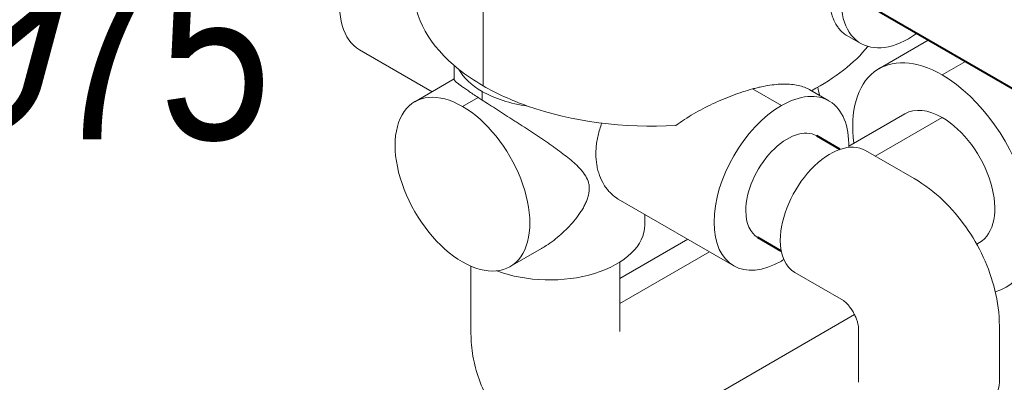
# Model space of a CAD drawing. Extents: x 4114239 to 5838486, y 780458 to 1383318.
# Tile 59 of 231: x 4355881 to 4357138, y 1052300 to 1052763. Entities that reach past the tile are written whole.
import ezdxf

# ---------------------------------------------------------------- set-up
doc = ezdxf.new("R2010")
doc.units = 0
doc.header["$MEASUREMENT"] = 0
doc.layers.add('Основные', color=160, linetype='Continuous', lineweight=40)
doc.styles.add('ГОСТ 250', font='isocpeui.ttf', dxfattribs={"height": 300})

msp = doc.modelspace()

# ---------------------------------------------------------------- linework, layer by layer
at = {"color": 0, "linetype": 'Continuous', "lineweight": 0, "extrusion": (5.55112e-17, 0.816497, 0.57735)}
for p, q in [((4356473.2235, 1052851.5504), (4356473.2235, 1052678.5927)), ((4356473.2235, 1052851.5504), (4356473.2235, 1052678.5927)), ((4356955.1256, 1052732.8841), (4356936.6041, 1052743.5775)), ((4356978.2408, 1052700.5537), (4357041.2821, 1052736.9507, 0)), ((4356315.1729, 1052724.7062, 0), (4356407.9223, 1052671.1573)), ((4357058.9908, 1052692.5548), (4357088.5844, 1052709.6407, 0)), ((4357058.9908, 1052692.5548), (4357088.5844, 1052709.6407, 0)), ((4356436.1443, 1052686.9523, 0), (4356436.1443, 1052704.5643)), ((4356436.1443, 1052687.4512), (4356385.8119, 1052658.3918)), ((4356471.7601, 1052660.5344, 0), (4356471.7601, 1052671.5853, 0)), ((4356471.7601, 1052660.5344, 0), (4356471.7601, 1052671.5853, 0)), ((4356816.9116, 1052674.7248), (4356853.7226, 1052653.472, 0)), ((4356816.9116, 1052674.7248), (4356853.7226, 1052653.472, 0)), ((4356890.2423, 1052673.5128), (4356914.5226, 1052659.4947, 0)), ((4356466.589, 1052663.9029), (4356446.6119, 1052652.3691)), ((4356466.589, 1052663.9029), (4356446.6119, 1052652.3691)), ((4357011.4908, 1052642.9631), (4356939.6835, 1052601.5051)), ((4357058.9908, 1052638.2578), (4356973.5483, 1052588.9276, 0)), ((4357058.9908, 1052638.2578), (4356973.5483, 1052588.9276, 0)), ((4356960.9932, 1052596.1763, 0), (4357023.2186, 1052560.2504, 0)), ((4356645.3532, 1052534.0765, 0), (4356792.9226, 1052448.8773, 0)), ((4356679.3443, 1052500.9375, 0), (4356679.3443, 1052514.4517)), ((4356734.1235, 1052482.8249), (4356647.4074, 1052432.7594)), ((4356547.5025, 1052470.9208, 0), (4356507.4119, 1052447.7744)), ((4357106.4908, 1052478.4182), (4357103.0984, 1052476.4596)), ((4356761.9483, 1052466.7603), (4356647.4074, 1052400.63)), ((4356761.9483, 1052466.7603), (4356647.4074, 1052400.63)), ((4356457.4074, 1052365.5323), (4356457.4074, 1052448.35)), ((4356647.4074, 1052365.5323), (4356647.4074, 1052453.5135)), ((4356870.9932, 1052440.2917, 0), (4356933.1655, 1052404.3965, 0)), ((4356947.1472, 1052386.4211), (4356684.187, 1052234.601, 0)), ((4356951.9997, 1052299.9844), (4356951.9997, 1052371.7748)), ((4357131.9997, 1052299.9844), (4357131.9997, 1052371.8361, 0))]:
    msp.add_line(p, q, dxfattribs=at)
at = {"linetype": 'Continuous', "lineweight": 40, "extrusion": (5.55112e-17, 0.816497, 0.57735)}
for p, q in [((4357267.9377, 1052606.091), (4356978.4256, 1052773.2409)), ((4356928.6186, 1052597.5473), (4356898.8913, 1052614.7103)), ((4356853.6186, 1052467.6435, 0), (4356823.8913, 1052484.8065))]:
    msp.add_line(p, q, dxfattribs=at)
at = {"color": 0, "linetype": 'Continuous', "lineweight": 0, "extrusion": (-1.28814e-17, 1.99733e-16, -1)}
for centre, start_param, end_param in [((4356375.9729, 1052830.0148, 0), 0, 2.064615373), ((4356375.9729, 1052830.0148, 0), 0, 2.064615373), ((4356853.7226, 1052554.186), 2.35619449, 3.964104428), ((4356853.7226, 1052554.186), 2.35619449, 3.964104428), ((4356853.7226, 1052554.186), 5.497787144, 8.639379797), ((4356853.7226, 1052554.186), 5.497787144, 8.639379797), ((4356853.7226, 1052554.186), 5.460673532, 5.497787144), ((4356853.7226, 1052554.186), 5.460673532, 5.497787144)]:
    msp.add_ellipse(centre, major_axis=(-60.8, -105.3087), ratio=0.577350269, start_param=start_param, end_param=end_param, dxfattribs=at)
at = {"color": 0, "linetype": 'Continuous', "lineweight": 0, "extrusion": (-9.16287e-18, 2.61685e-16, -1)}
for start_param, end_param in [(5.497787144, 7.405023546), (5.497787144, 7.405023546), (5.377029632, 5.497787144), (5.377029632, 5.497787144)]:
    msp.add_ellipse((4357015.9256, 1052838.1928), major_axis=(-60.8, -105.3087), ratio=0.577350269, start_param=start_param, end_param=end_param, dxfattribs=at)
at = {"color": 0, "linetype": 'Continuous', "lineweight": 0, "extrusion": (-3.00555e-17, 1.66533e-16, -1)}
for start_param, end_param in [(2.514769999, 3.141592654), (2.514769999, 3.141592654), (0.433084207, 0.835895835), (0.433084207, 0.835895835), (1.469059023, 2.119045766), (1.469059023, 2.119045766)]:
    msp.add_ellipse((4356688.184, 1052802.7002), major_axis=(304, 0), ratio=0.577350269, start_param=start_param, end_param=end_param, dxfattribs=at)
at = {"color": 0, "linetype": 'Continuous', "lineweight": 0, "extrusion": (-2.77556e-17, 4.80741e-17, -1)}
for start_param, end_param in [(5.341263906, 7.068583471), (5.341263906, 7.068583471), (0.785398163, 3.290659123), (0.785398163, 3.290659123)]:
    msp.add_ellipse((4357058.9908, 1052560.6906, 0), major_axis=(-80.75, 139.8631), ratio=0.577350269, start_param=start_param, end_param=end_param, dxfattribs=at)
at = {"color": 0, "linetype": 'Continuous', "lineweight": 0, "extrusion": (-4.59975e-18, 1.66533e-16, -1)}
for start_param, end_param in [(2.35619449, 2.514769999), (2.35619449, 2.514769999), (2.119045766, 2.35619449), (2.119045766, 2.35619449)]:
    msp.add_ellipse((4356688.184, 1052802.7002), major_axis=(304, 0), ratio=0.577350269, start_param=start_param, end_param=end_param, dxfattribs=at)
at = {"color": 0, "linetype": 'Continuous', "lineweight": 0, "extrusion": (4.78449e-17, 1.66533e-16, -1)}
for centre, start_param, end_param in [((4356557.7443, 1052721.2283), 5.497787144, 5.972236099), ((4356557.7443, 1052721.2283), 5.497787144, 5.972236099), ((4356557.7443, 1052721.2283), 4.944764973, 5.497787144), ((4356557.7443, 1052721.2283), 4.944764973, 5.497787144), ((4356557.7443, 1052500.9375, 0), 3.141592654, 5.296795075), ((4356557.7443, 1052500.9375, 0), 3.141592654, 5.296795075)]:
    msp.add_ellipse(centre, major_axis=(-121.6, 0), ratio=0.577350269, start_param=start_param, end_param=end_param, dxfattribs=at)
at = {"color": 0, "linetype": 'Continuous', "lineweight": 0, "extrusion": (-7.43708e-18, 1.23904e-16, -1)}
for start_param, end_param in [(0.785398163, 3.926990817), (0.785398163, 3.926990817), (3.926990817, 7.068583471), (3.926990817, 7.068583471)]:
    msp.add_ellipse((4356446.6119, 1052553.0831), major_axis=(60.8, -105.3087), ratio=0.577350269, start_param=start_param, end_param=end_param, dxfattribs=at)
at = {"color": 0, "linetype": 'Continuous', "lineweight": 0, "extrusion": (-1.14741e-16, 2.54248e-16, -1)}
for start_param, end_param in [(3.141592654, 3.926990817), (3.141592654, 3.926990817), (3.926990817, 6.283185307), (3.926990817, 6.283185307)]:
    msp.add_ellipse((4357058.9908, 1052560.6906, 0), major_axis=(47.5, -82.2724), ratio=0.577350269, start_param=start_param, end_param=end_param, dxfattribs=at)
at = {"color": 0, "linetype": 'Continuous', "lineweight": 0, "extrusion": (-3.69184e-17, 2.13611e-16, -1)}
for start_param, end_param in [(0.785398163, 3.141592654), (0, 0.785398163)]:
    msp.add_ellipse((4356861.3913, 1052549.7584), major_axis=(-37.5, -64.9519), ratio=0.577350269, start_param=start_param, end_param=end_param, dxfattribs=at)
at = {"color": 0, "linetype": 'Continuous', "lineweight": 0, "extrusion": (1.11556e-17, 1.85856e-16, -1)}
for start_param, end_param in [(0.785398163, 3.141592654), (0, 0.785398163)]:
    msp.add_ellipse((4356915.9932, 1052518.234, 0), major_axis=(-45, -77.9423), ratio=0.577350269, start_param=start_param, end_param=end_param, dxfattribs=at)
at = {"color": 0, "linetype": 'Continuous', "lineweight": 0, "extrusion": (1.13953e-16, 1.66533e-16, -1)}
msp.add_ellipse((4357041.9997, 1052299.9844), major_axis=(90, 0), ratio=0.577350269, start_param=0, end_param=2.35619449, dxfattribs=at)
at = {"color": 0, "linetype": 'Continuous', "lineweight": 0}
for points, knots in [([(4356916.3058, 1052821.1401), (4356915.5252, 1052816.4351), (4356914.9631, 1052811.8298), (4356914.4262, 1052804.6412), (4356914.3059, 1052801.9959), (4356914.2302, 1052796.7752), (4356914.2756, 1052794.2222, 0), (4356914.654, 1052786.7835), (4356915.228, 1052782.0936, 0), (4356916.5538, 1052775.4661, 0), (4356917.0734, 1052773.3252), (4356918.2676, 1052769.1854, 0), (4356918.9445, 1052767.1826), (4356921.1662, 1052761.4967), (4356922.9098, 1052758.0985), (4356925.8705, 1052753.598), (4356926.9152, 1052752.1977), (4356928.5643, 1052750.2527), (4356929.1277, 1052749.6303), (4356930.2813, 1052748.4386), (4356930.8727, 1052747.8682, 0), (4356933.1216, 1052745.8474), (4356934.8369, 1052744.597, 0), (4356936.604, 1052743.5771, 0)], [0.16125891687, 0.16125891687, 0.16125891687, 0.16125891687, 0.16540000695, 0.16540000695, 0.16786091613, 0.16786091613, 0.1703218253, 0.1703218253, 0.17524364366, 0.17524364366, 0.17770455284, 0.17770455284, 0.18016546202, 0.18016546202, 0.18508728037, 0.18508728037, 0.18754818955, 0.18754818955, 0.18877864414, 0.18877864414, 0.19000909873, 0.19000909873, 0.19339451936, 0.19339451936, 0.19339451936, 0.19339451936]), ([(4356916.3058, 1052821.1401), (4356915.5252, 1052816.4351), (4356914.9631, 1052811.8298), (4356914.4262, 1052804.6412), (4356914.3059, 1052801.9959), (4356914.2302, 1052796.7752), (4356914.2756, 1052794.2222, 0), (4356914.654, 1052786.7835), (4356915.228, 1052782.0936, 0), (4356916.5538, 1052775.4661, 0), (4356917.0734, 1052773.3252), (4356918.2676, 1052769.1854, 0), (4356918.9445, 1052767.1826), (4356921.1662, 1052761.4967), (4356922.9098, 1052758.0985), (4356925.8705, 1052753.598), (4356926.9152, 1052752.1977), (4356928.5643, 1052750.2527), (4356929.1277, 1052749.6303), (4356930.2813, 1052748.4386), (4356930.8727, 1052747.8682, 0), (4356933.1216, 1052745.8474), (4356934.8369, 1052744.597, 0), (4356936.604, 1052743.5771, 0)], [0.16125891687, 0.16125891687, 0.16125891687, 0.16125891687, 0.16540000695, 0.16540000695, 0.16786091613, 0.16786091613, 0.1703218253, 0.1703218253, 0.17524364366, 0.17524364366, 0.17770455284, 0.17770455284, 0.18016546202, 0.18016546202, 0.18508728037, 0.18508728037, 0.18754818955, 0.18754818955, 0.18877864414, 0.18877864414, 0.19000909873, 0.19000909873, 0.19339451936, 0.19339451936, 0.19339451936, 0.19339451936]), ([(4356436.1436, 1052686.9524), (4356436.1437, 1052686.6961), (4356436.2442, 1052686.3952), (4356436.8757, 1052685.3115, 0), (4356437.7534, 1052684.3611), (4356439.5254, 1052682.8076, 0), (4356439.9151, 1052682.4775), (4356440.7591, 1052681.7837), (4356441.2135, 1052681.4199), (4356442.6753, 1052680.2758), (4356443.7815, 1052679.443, 0), (4356446.2715, 1052677.624), (4356447.6554, 1052676.6379, 0), (4356450.7238, 1052674.495), (4356452.4191, 1052673.3311, 0), (4356457.8552, 1052669.6492), (4356461.9689, 1052666.9241), (4356466.589, 1052663.9029)], [0.03392890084, 0.03392890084, 0.03392890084, 0.03392890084, 0.03657923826, 0.03657923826, 0.04209887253, 0.04209887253, 0.0434787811, 0.0434787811, 0.04485868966, 0.04485868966, 0.0476185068, 0.0476185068, 0.05037832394, 0.05037832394, 0.05313814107, 0.05313814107, 0.05865777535, 0.05865777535, 0.05865777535, 0.05865777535]), ([(4356436.1436, 1052686.9524), (4356436.1437, 1052686.6961), (4356436.2442, 1052686.3952), (4356436.8757, 1052685.3115, 0), (4356437.7534, 1052684.3611), (4356439.5254, 1052682.8076, 0), (4356439.9151, 1052682.4775), (4356440.7591, 1052681.7837), (4356441.2135, 1052681.4199), (4356442.6753, 1052680.2758), (4356443.7815, 1052679.443, 0), (4356446.2715, 1052677.624), (4356447.6554, 1052676.6379, 0), (4356450.7238, 1052674.495), (4356452.4191, 1052673.3311, 0), (4356457.8552, 1052669.6492), (4356461.9689, 1052666.9241), (4356466.589, 1052663.9029)], [0.03392890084, 0.03392890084, 0.03392890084, 0.03392890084, 0.03657923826, 0.03657923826, 0.04209887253, 0.04209887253, 0.0434787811, 0.0434787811, 0.04485868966, 0.04485868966, 0.0476185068, 0.0476185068, 0.05037832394, 0.05037832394, 0.05313814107, 0.05313814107, 0.05865777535, 0.05865777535, 0.05865777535, 0.05865777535]), ([(4356816.9116, 1052674.7248), (4356818.8188, 1052675.2395), (4356820.7305, 1052675.7297), (4356824.5236, 1052676.6485, 0), (4356826.3995, 1052677.0759), (4356831.9659, 1052678.2611), (4356835.5955, 1052678.9225, 0), (4356846.2471, 1052680.5048), (4356853.0332, 1052681.0296), (4356862.7459, 1052680.8737, 0), (4356865.8478, 1052680.6635), (4356871.7745, 1052679.9238), (4356874.6037, 1052679.3944), (4356880.0078, 1052678.0031), (4356882.5828, 1052677.1414, 0), (4356886.2605, 1052675.5819), (4356887.4563, 1052675.0168), (4356889.1643, 1052674.1207), (4356889.7075, 1052673.8217), (4356890.2423, 1052673.5128)], [0.02900127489, 0.02900127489, 0.02900127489, 0.02900127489, 0.03063843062, 0.03063843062, 0.03227558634, 0.03227558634, 0.03554989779, 0.03554989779, 0.04209852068, 0.04209852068, 0.04537283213, 0.04537283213, 0.04864714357, 0.04864714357, 0.05192145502, 0.05192145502, 0.05355861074, 0.05355861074, 0.05433946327, 0.05433946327, 0.05433946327, 0.05433946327]), ([(4356816.9116, 1052674.7248), (4356818.8188, 1052675.2395), (4356820.7305, 1052675.7297), (4356824.5236, 1052676.6485, 0), (4356826.3995, 1052677.0759), (4356831.9659, 1052678.2611), (4356835.5955, 1052678.9225, 0), (4356846.2471, 1052680.5048), (4356853.0332, 1052681.0296), (4356862.7459, 1052680.8737, 0), (4356865.8478, 1052680.6635), (4356871.7745, 1052679.9238), (4356874.6037, 1052679.3944), (4356880.0078, 1052678.0031), (4356882.5828, 1052677.1414, 0), (4356886.2605, 1052675.5819), (4356887.4563, 1052675.0168), (4356889.1643, 1052674.1207), (4356889.7075, 1052673.8217), (4356890.2423, 1052673.5128, 0)], [0.02900127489, 0.02900127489, 0.02900127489, 0.02900127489, 0.03063843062, 0.03063843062, 0.03227558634, 0.03227558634, 0.03554989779, 0.03554989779, 0.04209852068, 0.04209852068, 0.04537283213, 0.04537283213, 0.04864714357, 0.04864714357, 0.05192145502, 0.05192145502, 0.05355861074, 0.05355861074, 0.05433946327, 0.05433946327, 0.05433946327, 0.05433946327]), ([(4356719.0588, 1052628.0933), (4356726.2644, 1052633.3608), (4356733.8101, 1052638.2232, 0), (4356749.463, 1052647.3523, 0), (4356757.5716, 1052651.6167), (4356770.1623, 1052657.5974), (4356774.4525, 1052659.5286), (4356782.9814, 1052663.1577, 0), (4356787.2395, 1052664.8658, 0), (4356799.9924, 1052669.6677), (4356808.4651, 1052672.4454, 0), (4356816.9116, 1052674.7248)], [0, 0, 0, 0, 0.00725031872, 0.00725031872, 0.01450063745, 0.01450063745, 0.01812579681, 0.01812579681, 0.02175095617, 0.02175095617, 0.02900127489, 0.02900127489, 0.02900127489, 0.02900127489]), ([(4356719.0588, 1052628.0933), (4356726.2644, 1052633.3608), (4356733.8101, 1052638.2232, 0), (4356749.463, 1052647.3523, 0), (4356757.5716, 1052651.6167), (4356770.1623, 1052657.5974), (4356774.4525, 1052659.5286), (4356782.9814, 1052663.1577, 0), (4356787.2395, 1052664.8658, 0), (4356799.9924, 1052669.6677), (4356808.4651, 1052672.4454, 0), (4356816.9116, 1052674.7248)], [0, 0, 0, 0, 0.00725031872, 0.00725031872, 0.01450063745, 0.01450063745, 0.01812579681, 0.01812579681, 0.02175095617, 0.02175095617, 0.02900127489, 0.02900127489, 0.02900127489, 0.02900127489]), ([(4356471.7601, 1052660.5344, 0), (4356477.8086, 1052656.608), (4356484.2967, 1052652.4372), (4356492.8853, 1052646.9235), (4356494.6334, 1052645.8016), (4356498.1416, 1052643.5499), (4356499.901, 1052642.4204, 0), (4356505.1936, 1052639.0208), (4356508.7413, 1052636.7395), (4356514.086, 1052633.2923), (4356515.8714, 1052632.1391, 0), (4356519.4493, 1052629.8235), (4356521.2434, 1052628.6601), (4356526.5758, 1052625.1936, 0), (4356530.0845, 1052622.9012, 0), (4356540.48, 1052616.0609, 0), (4356547.238, 1052611.5511), (4356555.4616, 1052605.9076), (4356557.0975, 1052604.7767, 0), (4356560.3201, 1052602.5296, 0), (4356561.9095, 1052601.4116), (4356566.6126, 1052598.0694), (4356569.6615, 1052595.8573), (4356575.581, 1052591.4361, 0), (4356578.4517, 1052589.2274, 0), (4356583.9956, 1052584.7729), (4356586.6692, 1052582.5279), (4356590.5, 1052579.0844), (4356591.7467, 1052577.9237), (4356594.1708, 1052575.564), (4356595.3506, 1052574.3623, 0), (4356598.7453, 1052570.696), (4356600.817, 1052568.1777, 0), (4356604.407, 1052562.8155), (4356605.9303, 1052559.9465), (4356607.5011, 1052555.3543, 0), (4356607.9085, 1052553.7713, 0), (4356608.4518, 1052550.4757, 0), (4356608.5854, 1052548.7496), (4356608.5362, 1052543.5339, 0), (4356607.9161, 1052539.9635, 0), (4356606.2576, 1052534.5156), (4356605.5919, 1052532.7101), (4356604.0918, 1052529.1528, 0), (4356603.2556, 1052527.3953, 0), (4356601.444, 1052523.9205), (4356600.4685, 1052522.2032), (4356598.4019, 1052518.8084, 0), (4356597.3082, 1052517.1274), (4356593.896, 1052512.1692), (4356591.4588, 1052508.9893), (4356586.3442, 1052502.853, 0), (4356583.6656, 1052499.897), (4356578.1063, 1052494.2017), (4356575.2252, 1052491.4626, 0), (4356569.2773, 1052486.2059), (4356566.2105, 1052483.6883), (4356559.8942, 1052478.8894, 0), (4356556.6845, 1052476.6383), (4356551.4697, 1052473.2776, 0), (4356549.4947, 1052472.0702, 0), (4356547.503, 1052470.9198, 0)], [0.06063781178, 0.06063781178, 0.06063781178, 0.06063781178, 0.06732526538, 0.06732526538, 0.06899712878, 0.06899712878, 0.07066899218, 0.07066899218, 0.07401271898, 0.07401271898, 0.07568458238, 0.07568458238, 0.07735644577, 0.07735644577, 0.08070017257, 0.08070017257, 0.08738762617, 0.08738762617, 0.08905948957, 0.08905948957, 0.09073135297, 0.09073135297, 0.09407507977, 0.09407507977, 0.09741880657, 0.09741880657, 0.10076253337, 0.10076253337, 0.10243439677, 0.10243439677, 0.10410626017, 0.10410626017, 0.10744998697, 0.10744998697, 0.11079371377, 0.11079371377, 0.11246557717, 0.11246557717, 0.11413744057, 0.11413744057, 0.11748116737, 0.11748116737, 0.11915303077, 0.11915303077, 0.12082489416, 0.12082489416, 0.12249675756, 0.12249675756, 0.12416862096, 0.12416862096, 0.12751234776, 0.12751234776, 0.13085607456, 0.13085607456, 0.13419980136, 0.13419980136, 0.13754352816, 0.13754352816, 0.14088725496, 0.14088725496, 0.14289778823, 0.14289778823, 0.14289778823, 0.14289778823]), ([(4356471.7601, 1052660.5344, 0), (4356477.8086, 1052656.608), (4356484.2967, 1052652.4372), (4356492.8853, 1052646.9235), (4356494.6334, 1052645.8016), (4356498.1416, 1052643.5499), (4356499.901, 1052642.4204, 0), (4356505.1936, 1052639.0208), (4356508.7413, 1052636.7395), (4356514.086, 1052633.2923), (4356515.8714, 1052632.1391, 0), (4356519.4493, 1052629.8235), (4356521.2434, 1052628.6601), (4356526.5758, 1052625.1936, 0), (4356530.0845, 1052622.9012, 0), (4356540.48, 1052616.0609, 0), (4356547.238, 1052611.5511), (4356555.4616, 1052605.9076), (4356557.0975, 1052604.7767, 0), (4356560.3201, 1052602.5296, 0), (4356561.9095, 1052601.4116), (4356566.6126, 1052598.0694), (4356569.6615, 1052595.8573), (4356575.581, 1052591.4361, 0), (4356578.4517, 1052589.2274, 0), (4356583.9956, 1052584.7729), (4356586.6692, 1052582.5279), (4356590.5, 1052579.0844), (4356591.7467, 1052577.9237), (4356594.1708, 1052575.564), (4356595.3506, 1052574.3623, 0), (4356598.7453, 1052570.696), (4356600.817, 1052568.1777, 0), (4356604.407, 1052562.8155), (4356605.9303, 1052559.9465), (4356607.5011, 1052555.3543, 0), (4356607.9085, 1052553.7713, 0), (4356608.4518, 1052550.4757, 0), (4356608.5854, 1052548.7496), (4356608.5362, 1052543.5339, 0), (4356607.9161, 1052539.9635, 0), (4356606.2576, 1052534.5156), (4356605.5919, 1052532.7101), (4356604.0918, 1052529.1528, 0), (4356603.2556, 1052527.3953, 0), (4356601.444, 1052523.9205), (4356600.4685, 1052522.2032), (4356598.4019, 1052518.8084, 0), (4356597.3082, 1052517.1274), (4356593.896, 1052512.1692), (4356591.4588, 1052508.9893), (4356586.3442, 1052502.853, 0), (4356583.6656, 1052499.897), (4356578.1063, 1052494.2017), (4356575.2252, 1052491.4626, 0), (4356569.2773, 1052486.2059), (4356566.2105, 1052483.6883), (4356559.8942, 1052478.8894, 0), (4356556.6845, 1052476.6383), (4356551.4697, 1052473.2776, 0), (4356549.4947, 1052472.0702), (4356547.503, 1052470.9198)], [0.06063781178, 0.06063781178, 0.06063781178, 0.06063781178, 0.06732526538, 0.06732526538, 0.06899712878, 0.06899712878, 0.07066899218, 0.07066899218, 0.07401271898, 0.07401271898, 0.07568458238, 0.07568458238, 0.07735644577, 0.07735644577, 0.08070017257, 0.08070017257, 0.08738762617, 0.08738762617, 0.08905948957, 0.08905948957, 0.09073135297, 0.09073135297, 0.09407507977, 0.09407507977, 0.09741880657, 0.09741880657, 0.10076253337, 0.10076253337, 0.10243439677, 0.10243439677, 0.10410626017, 0.10410626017, 0.10744998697, 0.10744998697, 0.11079371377, 0.11079371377, 0.11246557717, 0.11246557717, 0.11413744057, 0.11413744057, 0.11748116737, 0.11748116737, 0.11915303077, 0.11915303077, 0.12082489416, 0.12082489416, 0.12249675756, 0.12249675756, 0.12416862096, 0.12416862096, 0.12751234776, 0.12751234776, 0.13085607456, 0.13085607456, 0.13419980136, 0.13419980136, 0.13754352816, 0.13754352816, 0.14088725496, 0.14088725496, 0.14289778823, 0.14289778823, 0.14289778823, 0.14289778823]), ([(4356624.5186, 1052631.0779, 0), (4356623.5742, 1052628.4543), (4356622.7098, 1052625.8486, 0), (4356620.3318, 1052617.9504), (4356619.0857, 1052612.7012), (4356617.8053, 1052604.8801), (4356617.4762, 1052602.2741), (4356617.0292, 1052597.1139), (4356616.9123, 1052594.5766), (4356616.8746, 1052587.0881, 0), (4356617.2668, 1052582.2588, 0), (4356618.4611, 1052575.2676, 0), (4356618.9603, 1052572.9797), (4356620.1581, 1052568.4951), (4356620.8571, 1052566.3016), (4356623.2026, 1052559.977, 0), (4356625.1065, 1052556.061), (4356628.3909, 1052550.6687), (4356629.5572, 1052548.952), (4356632.0213, 1052545.6911), (4356633.3252, 1052544.141), (4356637.357, 1052539.8331, 0), (4356640.2085, 1052537.4042, 0), (4356643.8795, 1052534.9597), (4356644.6141, 1052534.503), (4356645.3533, 1052534.0761, 0)], [0.01206657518, 0.01206657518, 0.01206657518, 0.01206657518, 0.01441328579, 0.01441328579, 0.01921771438, 0.01921771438, 0.02161992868, 0.02161992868, 0.02402214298, 0.02402214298, 0.02882657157, 0.02882657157, 0.03122878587, 0.03122878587, 0.03363100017, 0.03363100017, 0.03843542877, 0.03843542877, 0.04083764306, 0.04083764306, 0.04323985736, 0.04323985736, 0.04804428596, 0.04804428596, 0.04923489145, 0.04923489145, 0.04923489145, 0.04923489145]), ([(4356624.5186, 1052631.0779, 0), (4356623.5742, 1052628.4543), (4356622.7098, 1052625.8486, 0), (4356620.3318, 1052617.9504), (4356619.0857, 1052612.7012), (4356617.8053, 1052604.8801), (4356617.4762, 1052602.2741), (4356617.0292, 1052597.1139), (4356616.9123, 1052594.5766), (4356616.8746, 1052587.0881, 0), (4356617.2668, 1052582.2588, 0), (4356618.4611, 1052575.2676, 0), (4356618.9603, 1052572.9797), (4356620.1581, 1052568.4951), (4356620.8571, 1052566.3016), (4356623.2026, 1052559.977, 0), (4356625.1065, 1052556.061), (4356628.3909, 1052550.6687), (4356629.5572, 1052548.952), (4356632.0213, 1052545.6911), (4356633.3252, 1052544.141), (4356637.357, 1052539.8331, 0), (4356640.2085, 1052537.4042, 0), (4356643.8795, 1052534.9597), (4356644.6141, 1052534.503), (4356645.3533, 1052534.0761, 0)], [0.01206657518, 0.01206657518, 0.01206657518, 0.01206657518, 0.01441328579, 0.01441328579, 0.01921771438, 0.01921771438, 0.02161992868, 0.02161992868, 0.02402214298, 0.02402214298, 0.02882657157, 0.02882657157, 0.03122878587, 0.03122878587, 0.03363100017, 0.03363100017, 0.03843542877, 0.03843542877, 0.04083764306, 0.04083764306, 0.04323985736, 0.04323985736, 0.04804428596, 0.04804428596, 0.04923489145, 0.04923489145, 0.04923489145, 0.04923489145]), ([(4357023.2186, 1052560.2504, 0), (4357036.9664, 1052552.3132, 0), (4357049.0824, 1052542.8932), (4357070.9222, 1052522.0901), (4357080.6347, 1052510.6805), (4357097.8229, 1052486.337), (4357105.2909, 1052473.402), (4357117.7789, 1052446.3448), (4357122.8037, 1052432.2287), (4357129.8998, 1052402.9134), (4357131.9997, 1052387.7106), (4357131.9997, 1052371.8361, 0)], [1.570796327, 1.570796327, 1.570796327, 1.570796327, 1.884955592, 1.884955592, 2.199114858, 2.199114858, 2.513274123, 2.513274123, 2.827433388, 2.827433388, 3.141592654, 3.141592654, 3.141592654, 3.141592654]), ([(4356933.1481, 1052404.4076, 0), (4356933.1481, 1052404.4076), (4356933.3437, 1052404.2843), (4356934.1018, 1052403.7127), (4356934.7444, 1052403.1895, 0), (4356936.2905, 1052401.7565), (4356937.1952, 1052400.8458), (4356939.1536, 1052398.6601), (4356940.2119, 1052397.3724), (4356942.3638, 1052394.4849), (4356943.4567, 1052392.8739, 0), (4356945.5404, 1052389.4749, 0), (4356946.5277, 1052387.6835, 0), (4356948.2736, 1052384.1419, 0), (4356949.0336, 1052382.3915), (4356950.2646, 1052379.1652), (4356950.745, 1052377.6817, 0), (4356951.4414, 1052375.1586), (4356951.6682, 1052374.1019, 0), (4356951.9381, 1052372.5353), (4356951.9849, 1052372.013), (4356951.9997, 1052371.7794), (4356952.0006, 1052371.7542, 0), (4356952.0006, 1052371.7542)], [1.609338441, 1.609338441, 1.609338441, 1.609338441, 1.722584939, 1.722584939, 1.86469456, 1.86469456, 2.007322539, 2.007322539, 2.155606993, 2.155606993, 2.310578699, 2.310578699, 2.469497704, 2.469497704, 2.627251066, 2.627251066, 2.779209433, 2.779209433, 2.924189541, 2.924189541, 3.065620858, 3.065620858, 3.103050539, 3.103050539, 3.103050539, 3.103050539]), ([(4356529.5923, 1052228.6977, 0), (4356519.0107, 1052234.807), (4356509.2972, 1052242.3816), (4356492.5631, 1052259.3158), (4356485.5374, 1052268.6443), (4356474.1592, 1052287.8606), (4356469.7855, 1052297.7438), (4356463.1723, 1052317.4277), (4356460.9228, 1052327.237), (4356458.0408, 1052346.5843), (4356457.4074, 1052356.129, 0), (4356457.4074, 1052365.5323)], [2.3561944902, 2.3561944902, 2.3561944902, 2.3561944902, 2.5132741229, 2.5132741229, 2.6703537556, 2.6703537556, 2.8274333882, 2.8274333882, 2.9845130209, 2.9845130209, 3.1415926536, 3.1415926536, 3.1415926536, 3.1415926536])]:
    msp.add_open_spline(points, degree=3, knots=knots, dxfattribs=at)
for points in [[(4356902.2968, 1052666.5532, 0), (4356901.6265, 1052670.033), (4356900.987, 1052673.5209), (4356900.3786, 1052677.0162)], [(4356466.589, 1052663.9029), (4356468.2463, 1052662.8191), (4356469.9693, 1052661.697), (4356471.7601, 1052660.5344, 0)], [(4356466.589, 1052663.9029), (4356468.2463, 1052662.8191), (4356469.9693, 1052661.697), (4356471.7601, 1052660.5344, 0)], [(4356647.4337, 1052364.7111), (4356647.4337, 1052364.7111), (4356647.4074, 1052364.9971), (4356647.4074, 1052365.5323)]]:
    msp.add_open_spline(points, degree=3, dxfattribs=at)

# ---------------------------------------------------------------- texts
at = {"layer": 'Основные', "color": 0, "insert": (4355721.2888, 1052607.0456), "char_height": 225, "attachment_point": 7, "style": 'ГОСТ 250'}
msp.add_mtext('%%C{\\fArial Narrow|b0|i0|c0|p34;75}', dxfattribs=at)

doc.saveas('drawing.dxf')
